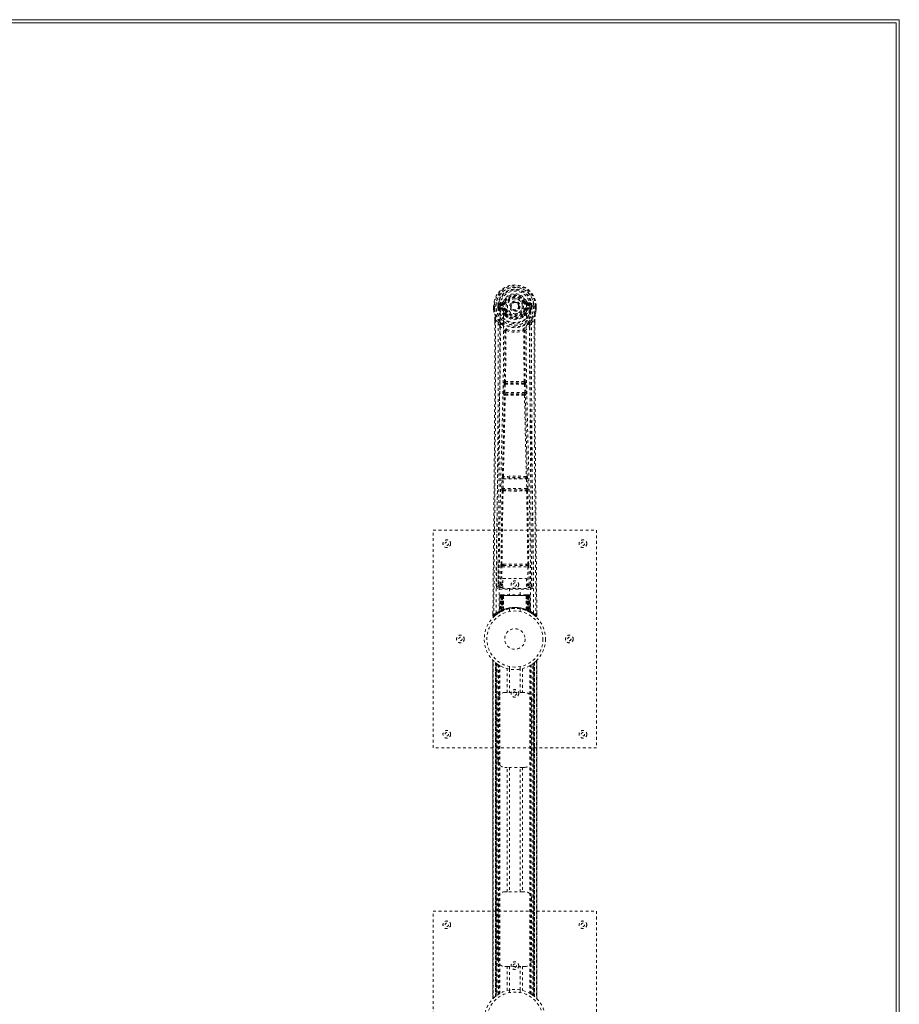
# Model space of a CAD drawing. Header units: inches. Extents: x 5 to 125, y 30 to 90.
# Tile 6 of 6: x 92 to 125, y 53 to 90. Entities that reach past the tile are written whole.
import ezdxf

# ---------------------------------------------------------------- set-up
doc = ezdxf.new("R2010")
doc.units = ezdxf.units.IN
doc.header["$MEASUREMENT"] = 0
doc.linetypes.add('SLD-Dashed', pattern=[0.075, 0.05, -0.025])
doc.linetypes.add('SLD-Solid', pattern=[0])

msp = doc.modelspace()

# ---------------------------------------------------------------- linework, layer by layer
at = {"color": 7, "linetype": 'SLD-Solid', "lineweight": 15}
for p, q in [((5.164, 89.57), (124.664, 89.57)), ((124.546, 89.452), (5.282, 89.452)), ((5.282, 89.452), (124.546, 89.452)), ((124.546, 30.188), (124.546, 89.452)), ((124.546, 89.452), (124.546, 30.188)), ((124.664, 89.57), (124.664, 30.07))]:
    msp.add_line(p, q, dxfattribs=at)
at = {"color": 7, "linetype": 'SLD-Dashed', "lineweight": 0}
for p, q in [((110.122, 79.222), (110.177, 79.199)), ((109.766, 79.051), (109.766, 78.934)), ((109.77, 79.051), (109.766, 79.051)), ((109.766, 78.934), (109.766, 78.93)), ((109.767, 79.052), (109.768, 78.934)), ((109.823, 79.051), (109.77, 79.051)), ((109.796, 79.05), (109.796, 78.934)), ((109.846, 79.051), (109.823, 79.051)), ((109.852, 79.051), (109.846, 79.051)), ((110.002, 79.051), (109.852, 79.051)), ((109.917, 78.978), (109.917, 79.05)), ((109.917, 78.977), (109.947, 78.979)), ((109.917, 78.977), (109.917, 78.978)), ((109.952, 79.05), (109.947, 79.05)), ((109.947, 79.05), (109.947, 78.979)), ((109.947, 78.978), (109.953, 78.959)), ((109.952, 78.972), (109.952, 79.05)), ((109.953, 78.959), (109.952, 78.972)), ((109.959, 78.935), (109.962, 78.931)), ((109.972, 78.92), (109.962, 78.93)), ((110.089, 79.195), (109.97, 79.171)), ((109.972, 78.92), (110.087, 78.899)), ((109.987, 78.983), (109.987, 78.953)), ((109.987, 78.983), (110.117, 78.983)), ((110.117, 78.928), (109.987, 78.953)), ((109.987, 78.953), (110.117, 78.953)), ((110, 79.135), (110.117, 79.155)), ((110, 79.135), (110, 79.105)), ((110.117, 79.135), (110, 79.135)), ((110.117, 79.105), (110, 79.105)), ((110.117, 79.155), (110.117, 79.135)), ((110.117, 79.105), (110.117, 79.135)), ((110.117, 78.983), (110.117, 78.953)), ((110.117, 78.928), (110.117, 78.953)), ((110.172, 78.887), (110.165, 78.898)), ((110.199, 78.898), (110.172, 78.887)), ((110.173, 79.191), (110.177, 79.199)), ((110.177, 79.199), (110.199, 79.19)), ((110.702, 79.044), (110.701, 79.029)), ((110.702, 79.053), (110.702, 79.044)), ((110.892, 79.19), (110.914, 79.199)), ((110.919, 78.887), (110.892, 78.898)), ((110.914, 79.199), (110.919, 79.191)), ((110.926, 78.899), (110.919, 78.887)), ((110.974, 79.155), (111.091, 79.135)), ((110.974, 79.155), (110.974, 79.135)), ((111.091, 79.135), (110.974, 79.135)), ((110.974, 79.105), (110.974, 79.135)), ((111.091, 79.105), (110.974, 79.105)), ((110.974, 78.983), (110.974, 78.953)), ((110.974, 78.983), (111.104, 78.983)), ((111.104, 78.953), (110.974, 78.928)), ((110.974, 78.928), (110.974, 78.953)), ((110.974, 78.953), (111.104, 78.953)), ((111.121, 79.171), (111.002, 79.195)), ((111.004, 78.899), (111.119, 78.92)), ((111.089, 79.051), (111.089, 79.051)), ((111.239, 79.051), (111.089, 79.051)), ((111.091, 79.105), (111.091, 79.135)), ((111.104, 78.953), (111.104, 78.983)), ((111.129, 78.931), (111.119, 78.92)), ((111.119, 78.92), (111.119, 78.92)), ((111.119, 78.92), (111.119, 78.92)), ((111.129, 78.931), (111.132, 78.935)), ((111.144, 78.978), (111.138, 78.959)), ((111.138, 78.959), (111.139, 78.972)), ((111.139, 79.05), (111.144, 79.05)), ((111.139, 78.972), (111.139, 79.05)), ((111.144, 78.979), (111.144, 79.05)), ((111.144, 78.979), (111.174, 78.977)), ((111.174, 79.05), (111.174, 78.977)), ((111.174, 79.05), (111.174, 79.05)), ((111.174, 78.977), (111.174, 78.977)), ((111.245, 79.051), (111.239, 79.051)), ((111.268, 79.051), (111.245, 79.051)), ((111.321, 79.051), (111.268, 79.051)), ((111.295, 78.934), (111.295, 79.05)), ((111.325, 79.051), (111.321, 79.051)), ((111.324, 78.934), (111.324, 79.052)), ((111.325, 79.051), (111.325, 78.934)), ((111.325, 78.93), (111.325, 78.934)), ((109.809, 78.552), (109.809, 78.45)), ((109.81, 78.551), (109.81, 78.449)), ((109.838, 78.55), (109.935, 78.435)), ((110.174, 78.738), (110.174, 78.761)), ((110.193, 78.693), (110.181, 78.711)), ((110.197, 78.766), (110.198, 78.743)), ((110.893, 78.743), (110.894, 78.766)), ((110.91, 78.711), (110.898, 78.693)), ((110.917, 78.738), (110.917, 78.761)), ((111.156, 78.435), (111.253, 78.55)), ((111.281, 78.462), (111.281, 78.551)), ((111.282, 78.552), (111.282, 78.463)), ((109.994, 78.323), (109.935, 78.435)), ((111.156, 78.435), (111.097, 78.323)), ((110.135, 75.87), (110.147, 76.179)), ((110.147, 76.179), (110.149, 76.213)), ((110.166, 76.269), (110.165, 76.269)), ((110.179, 75.869), (110.191, 76.177)), ((110.191, 76.177), (110.9, 76.177)), ((110.21, 76.222), (110.211, 76.223)), ((110.881, 76.222), (110.21, 76.222)), ((110.88, 76.223), (110.881, 76.222)), ((110.9, 76.177), (110.912, 75.869)), ((110.926, 76.269), (110.925, 76.269)), ((110.944, 76.179), (110.942, 76.213)), ((110.956, 75.87), (110.944, 76.179)), ((110.158, 75.776), (110.145, 75.781)), ((110.912, 75.869), (110.179, 75.869)), ((110.202, 75.82), (110.19, 75.824)), ((110.19, 75.824), (110.901, 75.824)), ((110.901, 75.824), (110.889, 75.82)), ((110.933, 75.776), (110.946, 75.781)), ((110.09, 72.791), (110.09, 72.791)), ((110.134, 72.744), (110.135, 72.744)), ((110.957, 72.744), (110.134, 72.744)), ((110.956, 72.744), (110.957, 72.744)), ((111.001, 72.791), (111.001, 72.791)), ((110.066, 72.348), (110.076, 72.701)), ((110.11, 72.347), (110.121, 72.699)), ((110.981, 72.347), (110.11, 72.347)), ((110.121, 72.699), (110.97, 72.699)), ((110.97, 72.699), (110.981, 72.347)), ((111.025, 72.348), (111.015, 72.701)), ((110.073, 72.258), (110.079, 72.256)), ((110.123, 72.299), (110.117, 72.302)), ((110.117, 72.302), (110.974, 72.302)), ((110.974, 72.302), (110.968, 72.299)), ((111.012, 72.256), (111.018, 72.258)), ((107.546, 70.82), (113.546, 70.82)), ((107.546, 62.82), (107.546, 70.82)), ((113.546, 70.82), (113.546, 62.82)), ((109.937, 69.577), (109.929, 68.763)), ((110.021, 68.817), (110.028, 69.477)), ((110.066, 68.816), (110.073, 69.476)), ((110.12, 69.567), (110.071, 69.567)), ((110.073, 69.476), (111.018, 69.476)), ((110.082, 69.52), (110.13, 69.521)), ((110.13, 69.521), (110.961, 69.521)), ((110.961, 69.521), (111.009, 69.52)), ((111.02, 69.567), (110.971, 69.567)), ((111.018, 69.476), (111.025, 68.816)), ((111.07, 68.817), (111.063, 69.477)), ((111.162, 68.763), (111.154, 69.577)), ((109.929, 68.763), (109.929, 68.762)), ((109.929, 68.762), (109.929, 68.752)), ((109.929, 68.76), (109.932, 68.742)), ((110.066, 68.771), (110.066, 68.816)), ((110.109, 68.816), (110.066, 68.816)), ((110.109, 68.771), (110.066, 68.771)), ((110.109, 69.043), (110.97, 69.043)), ((110.109, 68.677), (110.109, 69.043)), ((110.97, 69.043), (110.97, 68.677)), ((110.97, 68.816), (111.025, 68.816)), ((110.97, 68.771), (111.025, 68.771)), ((111.07, 68.817), (111.025, 68.816)), ((111.025, 68.771), (111.025, 68.816)), ((111.159, 68.742), (111.162, 68.76)), ((111.162, 68.762), (111.162, 68.763)), ((111.162, 68.752), (111.162, 68.762)), ((109.974, 68.714), (109.974, 68.654)), ((110.109, 68.714), (109.974, 68.714)), ((109.974, 68.654), (111.117, 68.654)), ((109.999, 68.416), (109.978, 67.81)), ((110.013, 68.416), (109.992, 67.818)), ((110.013, 68.416), (109.999, 68.416)), ((110.031, 68.416), (110.01, 67.829)), ((110.033, 68.42), (110.011, 67.826)), ((110.03, 68.445), (110.026, 68.444)), ((110.031, 68.445), (110.031, 68.445)), ((110.098, 68.416), (110.031, 68.416)), ((110.039, 68.445), (110.038, 68.443)), ((110.038, 68.416), (110.038, 67.859)), ((110.043, 68.445), (110.039, 68.445)), ((110.052, 68.445), (110.042, 68.445)), ((110.043, 68.416), (111.048, 68.416)), ((110.043, 67.861), (110.043, 68.416)), ((110.051, 67.865), (110.052, 68.416)), ((110.056, 68.445), (110.052, 68.445)), ((110.056, 68.416), (110.056, 67.867)), ((111.035, 68.416), (110.056, 68.416)), ((110.127, 68.445), (110.061, 68.445)), ((110.07, 68.416), (110.07, 67.874)), ((110.074, 68.416), (110.07, 68.416)), ((110.074, 68.416), (111.017, 68.416)), ((110.074, 67.876), (110.074, 68.416)), ((110.078, 67.864), (110.098, 68.416)), ((110.099, 68.416), (110.08, 67.865)), ((110.098, 68.416), (110.099, 68.416)), ((110.97, 68.677), (110.109, 68.677)), ((110.123, 67.893), (110.128, 68.418)), ((110.129, 68.416), (110.125, 67.894)), ((110.129, 68.416), (110.128, 68.418)), ((110.962, 68.416), (110.129, 68.416)), ((110.961, 68.445), (110.13, 68.445)), ((110.351, 68.677), (110.351, 68.445)), ((110.741, 68.445), (110.741, 68.677)), ((110.963, 68.418), (110.962, 68.416)), ((110.966, 67.894), (110.962, 68.416)), ((110.963, 68.418), (110.968, 67.893)), ((111.03, 68.445), (110.964, 68.445)), ((111.117, 68.714), (110.97, 68.714)), ((110.992, 68.416), (110.993, 68.416)), ((111.011, 67.865), (110.992, 68.416)), ((111.06, 68.416), (110.993, 68.416)), ((110.993, 68.416), (111.013, 67.864)), ((111.021, 68.416), (111.017, 68.416)), ((111.017, 68.416), (111.017, 67.876)), ((111.021, 67.874), (111.021, 68.416)), ((111.039, 68.445), (111.035, 68.445)), ((111.035, 67.867), (111.035, 68.416)), ((111.049, 68.445), (111.039, 68.445)), ((111.039, 68.416), (111.04, 67.865)), ((111.052, 68.445), (111.048, 68.445)), ((111.048, 68.416), (111.048, 67.861)), ((111.053, 67.859), (111.053, 68.416)), ((111.08, 67.826), (111.058, 68.42)), ((111.06, 68.445), (111.06, 68.445)), ((111.06, 68.416), (111.081, 67.829)), ((111.065, 68.444), (111.061, 68.445)), ((111.078, 68.416), (111.099, 67.818)), ((111.092, 68.416), (111.078, 68.416)), ((111.092, 68.416), (111.113, 67.81)), ((111.117, 68.654), (111.117, 68.714)), ((109.74, 67.764), (109.739, 67.679)), ((109.739, 67.678), (109.769, 67.678)), ((109.789, 67.656), (109.89, 67.737)), ((109.9, 67.744), (109.96, 67.781)), ((109.964, 67.786), (109.977, 67.794)), ((109.978, 67.81), (109.992, 67.818)), ((109.995, 67.804), (110.062, 67.838)), ((110.01, 67.829), (110.078, 67.864)), ((110.018, 67.835), (110.023, 67.834)), ((110.038, 67.859), (110.043, 67.861)), ((110.05, 67.833), (110.038, 67.859)), ((110.05, 67.833), (110.042, 67.829)), ((110.055, 67.835), (110.043, 67.861)), ((110.055, 67.835), (110.05, 67.833)), ((110.064, 67.839), (110.051, 67.865)), ((110.082, 67.848), (110.055, 67.835)), ((110.068, 67.841), (110.056, 67.867)), ((110.062, 67.838), (110.063, 67.839)), ((110.064, 67.839), (110.068, 67.841)), ((110.082, 67.848), (110.07, 67.874)), ((110.085, 67.849), (110.074, 67.876)), ((110.08, 67.865), (110.078, 67.864)), ((110.123, 67.893), (110.125, 67.894)), ((110.125, 67.866), (110.128, 67.868)), ((110.346, 67.928), (110.346, 67.831)), ((110.746, 67.831), (110.746, 67.928)), ((110.963, 67.868), (110.965, 67.866)), ((110.966, 67.894), (110.968, 67.893)), ((111.006, 67.849), (111.017, 67.876)), ((111.009, 67.848), (111.006, 67.849)), ((111.021, 67.874), (111.009, 67.848)), ((111.013, 67.864), (111.011, 67.865)), ((111.013, 67.864), (111.081, 67.829)), ((111.035, 67.867), (111.023, 67.841)), ((111.023, 67.841), (111.027, 67.839)), ((111.04, 67.865), (111.027, 67.839)), ((111.028, 67.839), (111.03, 67.838)), ((111.03, 67.838), (111.096, 67.804)), ((111.048, 67.861), (111.036, 67.835)), ((111.041, 67.833), (111.036, 67.835)), ((111.053, 67.859), (111.041, 67.833)), ((111.048, 67.861), (111.053, 67.859)), ((111.099, 67.818), (111.113, 67.81)), ((111.114, 67.794), (111.128, 67.786)), ((111.352, 67.679), (111.352, 67.763)), ((109.74, 66.036), (109.74, 53.605)), ((109.74, 53.606), (109.74, 66.034)), ((109.74, 66.034), (109.741, 66.033)), ((109.74, 66.033), (109.74, 53.607)), ((109.753, 53.618), (109.753, 66.022)), ((109.83, 53.689), (109.83, 65.951)), ((109.831, 65.951), (109.831, 53.689)), ((109.835, 65.948), (109.835, 53.692)), ((109.875, 65.916), (109.839, 65.944)), ((109.839, 53.696), (109.839, 65.944)), ((109.839, 65.944), (109.839, 53.696)), ((109.845, 65.94), (109.845, 53.7)), ((109.854, 53.707), (109.854, 65.933)), ((109.855, 53.708), (109.855, 65.932)), ((109.857, 65.93), (109.857, 53.71)), ((109.859, 65.929), (109.859, 53.711)), ((109.89, 65.906), (109.89, 53.734)), ((109.947, 65.867), (109.943, 65.87)), ((109.947, 53.773), (109.947, 65.867)), ((109.973, 53.788), (109.973, 65.852)), ((109.99, 53.798), (109.99, 65.842)), ((111.101, 53.798), (111.101, 65.842)), ((111.118, 53.788), (111.118, 65.852)), ((111.144, 53.773), (111.144, 65.867)), ((111.21, 53.728), (111.21, 65.912)), ((111.232, 53.711), (111.232, 65.929)), ((111.234, 53.71), (111.234, 65.93)), ((111.236, 65.932), (111.236, 53.708)), ((111.24, 65.935), (111.24, 53.705)), ((111.252, 65.944), (111.252, 53.696)), ((111.252, 53.696), (111.252, 65.944)), ((111.255, 53.693), (111.255, 65.947)), ((111.261, 65.951), (111.256, 65.948)), ((111.256, 53.692), (111.256, 65.948)), ((111.261, 65.951), (111.261, 53.689)), ((111.261, 53.689), (111.261, 65.951)), ((111.339, 66.022), (111.339, 53.618)), ((111.351, 53.604), (111.351, 66.035)), ((111.351, 66.034), (111.351, 53.606)), ((111.351, 53.607), (111.351, 66.033)), ((110.264, 64.855), (110.264, 65.731)), ((110.346, 65.809), (110.346, 65.712)), ((110.348, 65.712), (110.348, 64.855)), ((110.743, 64.855), (110.743, 65.712)), ((110.746, 65.712), (110.746, 65.809)), ((110.827, 65.731), (110.827, 64.855)), ((110.181, 64.855), (110.264, 64.855)), ((110.827, 64.855), (110.264, 64.855)), ((110.827, 64.855), (110.911, 64.855)), ((109.931, 62.355), (109.931, 64.605)), ((111.161, 64.605), (111.161, 62.355)), ((113.546, 62.82), (107.546, 62.82)), ((110.264, 62.105), (110.181, 62.105)), ((110.264, 57.535), (110.264, 62.105)), ((110.827, 62.105), (110.264, 62.105)), ((110.348, 62.105), (110.348, 57.535)), ((110.743, 57.535), (110.743, 62.105)), ((110.827, 62.105), (110.827, 57.535)), ((110.911, 62.105), (110.827, 62.105)), ((110.181, 57.535), (110.264, 57.535)), ((110.827, 57.535), (110.264, 57.535)), ((110.827, 57.535), (110.911, 57.535)), ((109.931, 55.035), (109.931, 57.285)), ((111.161, 57.285), (111.161, 55.035)), ((107.546, 48.82), (107.546, 56.82)), ((107.546, 56.82), (113.546, 56.82)), ((113.546, 56.82), (113.546, 48.82)), ((110.264, 54.785), (110.181, 54.785)), ((110.264, 53.909), (110.264, 54.785)), ((110.264, 54.785), (110.827, 54.785)), ((110.348, 54.785), (110.348, 53.928)), ((110.743, 53.928), (110.743, 54.785)), ((110.827, 54.785), (110.827, 53.909)), ((110.911, 54.785), (110.827, 54.785)), ((110.346, 53.928), (110.346, 53.831)), ((110.746, 53.831), (110.746, 53.928)), ((109.83, 53.689), (109.835, 53.692)), ((111.144, 53.773), (111.148, 53.77)), ((111.216, 53.723), (111.252, 53.696)), ((111.256, 53.692), (111.261, 53.689)), ((111.351, 53.606), (111.35, 53.607))]:
    msp.add_line(p, q, dxfattribs=at)
at = {"color": 7, "linetype": 'SLD-Dashed', "lineweight": 0, "flags": 128}
for points in [[(110.12, 79.081), (110.125, 79.158), (110.148, 79.234), (110.187, 79.304), (110.241, 79.365), (110.307, 79.414), (110.381, 79.451), (110.462, 79.473), (110.546, 79.481), (110.629, 79.473), (110.71, 79.451), (110.784, 79.414), (110.85, 79.365), (110.904, 79.304), (110.943, 79.234), (110.966, 79.158), (110.971, 79.081)], [(109.766, 79.051), (109.766, 79.051), (109.767, 79.051), (109.769, 79.051), (109.773, 79.051), (109.777, 79.05), (109.783, 79.05), (109.789, 79.05), (109.796, 79.05)], [(109.766, 78.934), (109.779, 78.839), (109.795, 78.764)], [(109.766, 78.93), (109.767, 78.93), (109.769, 78.93), (109.772, 78.931), (109.776, 78.931), (109.78, 78.932), (109.785, 78.933), (109.791, 78.934), (109.796, 78.934)], [(109.796, 78.934), (109.79, 78.934), (109.783, 78.934), (109.778, 78.934), (109.773, 78.934), (109.77, 78.934), (109.767, 78.934), (109.766, 78.934), (109.766, 78.934)], [(109.766, 78.93), (109.778, 78.842), (109.797, 78.753)], [(109.858, 67.772), (109.863, 69.363), (109.882, 70.952), (109.912, 72.538), (109.95, 74.121), (109.979, 75.361), (110.003, 76.597), (110.013, 77.827), (110.002, 79.051)], [(109.947, 78.978), (109.947, 78.979), (109.947, 78.979)], [(109.952, 78.972), (109.969, 78.98), (109.987, 78.983)], [(110, 79.105), (109.977, 79.11), (109.957, 79.123)], [(109.966, 67.828), (109.973, 69.414), (109.993, 70.999), (110.026, 72.581), (110.067, 74.16), (110.098, 75.397), (110.122, 76.63), (110.132, 77.859), (110.12, 79.081)], [(110.115, 78.876), (110.101, 78.893), (110.087, 78.899)], [(110.174, 78.761), (110.143, 78.811), (110.115, 78.876)], [(110.172, 78.887), (110.198, 78.826), (110.226, 78.779)], [(110.226, 79.178), (110.221, 79.18), (110.216, 79.182), (110.211, 79.184), (110.207, 79.186), (110.204, 79.187), (110.201, 79.189), (110.2, 79.189), (110.199, 79.19)], [(110.226, 78.91), (110.221, 78.908), (110.216, 78.906), (110.211, 78.904), (110.207, 78.902), (110.204, 78.901), (110.201, 78.899), (110.2, 78.899), (110.199, 78.898)], [(110.865, 79.178), (110.87, 79.18), (110.875, 79.182), (110.88, 79.184), (110.884, 79.186), (110.887, 79.187), (110.89, 79.189), (110.892, 79.189), (110.892, 79.19)], [(110.865, 78.91), (110.87, 78.908), (110.875, 78.906), (110.88, 78.904), (110.884, 78.902), (110.887, 78.901), (110.89, 78.899), (110.892, 78.899), (110.892, 78.898)], [(110.917, 78.761), (110.948, 78.811), (110.976, 78.876)], [(111.125, 67.828), (111.118, 69.414), (111.098, 70.999), (111.065, 72.581), (111.024, 74.16), (110.993, 75.397), (110.969, 76.63), (110.959, 77.859), (110.971, 79.08)], [(110.976, 78.876), (110.99, 78.893), (111.004, 78.899)], [(111.234, 67.772), (111.228, 69.363), (111.209, 70.952), (111.179, 72.538), (111.141, 74.121), (111.112, 75.361), (111.088, 76.597), (111.078, 77.827), (111.089, 79.051)], [(111.134, 79.123), (111.114, 79.11), (111.091, 79.105)], [(111.104, 78.983), (111.122, 78.98), (111.139, 78.972)], [(111.144, 79.05), (111.148, 79.05), (111.155, 79.05), (111.164, 79.05), (111.174, 79.05)], [(111.144, 78.979), (111.144, 78.979), (111.144, 78.978)], [(111.294, 78.753), (111.311, 78.832), (111.325, 78.93)], [(111.295, 79.05), (111.302, 79.05), (111.308, 79.05), (111.314, 79.05), (111.318, 79.051), (111.322, 79.051), (111.324, 79.051), (111.325, 79.051), (111.325, 79.051)], [(111.325, 78.934), (111.325, 78.934), (111.324, 78.934), (111.321, 78.934), (111.318, 78.934), (111.313, 78.934), (111.308, 78.934), (111.301, 78.934), (111.295, 78.934)], [(111.325, 78.93), (111.324, 78.93), (111.322, 78.93), (111.319, 78.931), (111.315, 78.931), (111.311, 78.932), (111.306, 78.933), (111.301, 78.934), (111.295, 78.934)], [(111.325, 78.934), (111.312, 78.839), (111.296, 78.764)], [(109.838, 78.55), (109.84, 77.737), (109.839, 76.888), (109.837, 76.004), (109.833, 75.202), (109.83, 74.684), (109.827, 74.142), (109.823, 73.576), (109.818, 73.013), (109.814, 72.525), (109.808, 71.878), (109.802, 71.189), (109.795, 70.46), (109.789, 69.784), (109.769, 67.678)], [(109.795, 78.764), (109.795, 78.758), (109.797, 78.753)], [(109.977, 78.475), (109.876, 78.599), (109.797, 78.753)], [(109.809, 78.552), (109.809, 78.552), (109.809, 78.551), (109.812, 78.551), (109.816, 78.551), (109.821, 78.551), (109.826, 78.55), (109.833, 78.55), (109.838, 78.55)], [(110.193, 78.693), (110.268, 78.634), (110.318, 78.607)], [(110.773, 78.607), (110.823, 78.634), (110.898, 78.693)], [(111.114, 78.475), (111.215, 78.599), (111.294, 78.753)], [(111.253, 78.55), (111.251, 77.812), (111.252, 77.032), (111.254, 76.209), (111.257, 75.343), (111.262, 74.547), (111.267, 73.717), (111.269, 73.526), (111.27, 73.334), (111.272, 73.14), (111.273, 73.007), (111.274, 72.877), (111.275, 72.742), (111.276, 72.6), (111.28, 72.147), (111.285, 71.642), (111.29, 71.087), (111.294, 70.735), (111.297, 70.363), (111.301, 69.961), (111.305, 69.585), (111.309, 69.094), (111.313, 68.658), (111.317, 68.277), (111.32, 67.95), (111.322, 67.678)], [(111.253, 78.55), (111.258, 78.55), (111.265, 78.55), (111.27, 78.551), (111.275, 78.551), (111.279, 78.551), (111.282, 78.551), (111.283, 78.552), (111.282, 78.552)], [(111.294, 78.753), (111.296, 78.758), (111.296, 78.764)], [(109.809, 78.45), (109.806, 75.833), (109.789, 73.117), (109.764, 70.396), (109.739, 67.678)], [(109.935, 78.435), (109.935, 77.695), (109.934, 76.923), (109.931, 76.12), (109.927, 75.354), (109.922, 74.578), (109.916, 73.802), (109.909, 73.046), (109.903, 72.321), (109.897, 71.646), (109.889, 70.889), (109.882, 70.179), (109.876, 69.482), (109.869, 68.76)], [(109.994, 78.323), (109.985, 75.136), (109.959, 71.948), (109.929, 68.76)], [(109.994, 78.323), (110.078, 78.225), (110.176, 78.138)], [(110.072, 78.387), (110.082, 78.378), (110.087, 78.372)], [(110.166, 76.269), (110.177, 77.201), (110.178, 78.13)], [(110.224, 78.148), (110.219, 78.157), (110.212, 78.163), (110.204, 78.167), (110.196, 78.167), (110.188, 78.164), (110.182, 78.158), (110.178, 78.149), (110.176, 78.138)], [(110.214, 78.137), (110.213, 77.207), (110.202, 76.274)], [(110.224, 78.148), (110.217, 78.144), (110.215, 78.14), (110.214, 78.139), (110.214, 78.137)], [(110.915, 78.138), (110.913, 78.149), (110.909, 78.158), (110.903, 78.164), (110.895, 78.167), (110.887, 78.167), (110.879, 78.163), (110.872, 78.157), (110.867, 78.148)], [(110.877, 78.137), (110.877, 78.139), (110.876, 78.14), (110.874, 78.144), (110.867, 78.148)], [(110.889, 76.274), (110.878, 77.207), (110.877, 78.137)], [(110.925, 76.269), (110.914, 77.201), (110.913, 78.13)], [(110.915, 78.138), (111.013, 78.225), (111.097, 78.323)], [(111.004, 78.372), (111.009, 78.378), (111.019, 78.387)], [(111.162, 68.76), (111.132, 71.948), (111.106, 75.136), (111.097, 78.323)], [(111.222, 68.76), (111.219, 69.136), (111.215, 69.565), (111.21, 70.035), (111.206, 70.46), (111.204, 70.682), (111.202, 70.905), (111.199, 71.127), (111.197, 71.38), (111.195, 71.635), (111.192, 71.882), (111.187, 72.386), (111.183, 72.853), (111.179, 73.285), (111.176, 73.708), (111.172, 74.198), (111.166, 75.039), (111.161, 75.887), (111.158, 76.765), (111.156, 77.619), (111.156, 78.435)], [(111.282, 78.463), (111.285, 75.834), (111.302, 73.116), (111.327, 70.397), (111.352, 67.678)], [(110.147, 76.179), (110.152, 76.179), (110.162, 76.179), (110.176, 76.178), (110.191, 76.177)], [(110.191, 76.177), (110.192, 76.186), (110.194, 76.194), (110.198, 76.209), (110.204, 76.218), (110.207, 76.221), (110.209, 76.222), (110.21, 76.222)], [(110.9, 76.177), (110.908, 76.178), (110.915, 76.178), (110.922, 76.178), (110.929, 76.179), (110.934, 76.179), (110.939, 76.179), (110.942, 76.179), (110.944, 76.179)], [(110.09, 72.791), (110.125, 74.286), (110.158, 75.776)], [(110.124, 72.793), (110.16, 74.29), (110.193, 75.781)], [(110.135, 75.87), (110.137, 75.87), (110.14, 75.87), (110.145, 75.87), (110.15, 75.87), (110.157, 75.869), (110.164, 75.869), (110.171, 75.869), (110.179, 75.869)], [(110.19, 75.824), (110.185, 75.828), (110.181, 75.837), (110.179, 75.852), (110.179, 75.86), (110.179, 75.869)], [(110.898, 75.781), (110.931, 74.29), (110.967, 72.793)], [(110.912, 75.869), (110.912, 75.86), (110.912, 75.852), (110.91, 75.837), (110.906, 75.828), (110.901, 75.824)], [(110.912, 75.869), (110.92, 75.869), (110.927, 75.869), (110.934, 75.869), (110.941, 75.87), (110.946, 75.87), (110.951, 75.87), (110.954, 75.87), (110.956, 75.87)], [(111.001, 72.791), (110.966, 74.286), (110.933, 75.776)], [(110.076, 72.701), (110.078, 72.734), (110.078, 72.736)], [(110.095, 72.771), (110.093, 72.773), (110.09, 72.791)], [(111.015, 72.701), (111.013, 72.734), (111.013, 72.736)], [(110.066, 72.348), (110.067, 72.348), (110.07, 72.348), (110.075, 72.348), (110.08, 72.348), (110.087, 72.347), (110.094, 72.347), (110.102, 72.347), (110.11, 72.347)], [(110.076, 72.701), (110.078, 72.701), (110.081, 72.701), (110.086, 72.7), (110.091, 72.7), (110.098, 72.7), (110.105, 72.7), (110.113, 72.7), (110.121, 72.699)], [(110.97, 72.699), (110.978, 72.7), (110.986, 72.7), (110.993, 72.7), (111, 72.7), (111.005, 72.7), (111.01, 72.701), (111.013, 72.701), (111.015, 72.701)], [(110.981, 72.347), (110.989, 72.347), (110.997, 72.347), (111.004, 72.347), (111.011, 72.348), (111.016, 72.348), (111.021, 72.348), (111.024, 72.348), (111.025, 72.348)], [(110.038, 69.565), (110.054, 70.911), (110.079, 72.256)], [(110.071, 69.567), (110.088, 70.913), (110.113, 72.258)], [(110.978, 72.258), (111.004, 70.913), (111.02, 69.567)], [(111.053, 69.565), (111.037, 70.911), (111.012, 72.256)], [(110.028, 69.477), (110.033, 69.477), (110.043, 69.477), (110.058, 69.477), (110.073, 69.476)], [(110.082, 69.52), (110.065, 69.524), (110.054, 69.532)], [(110.12, 69.567), (110.331, 69.567), (110.546, 69.567), (110.76, 69.567), (110.971, 69.567)], [(110.13, 69.521), (110.334, 69.521), (110.54, 69.521), (110.752, 69.521), (110.961, 69.521)], [(111.018, 69.476), (111.034, 69.477), (111.048, 69.477), (111.058, 69.477), (111.063, 69.477)], [(110.021, 68.817), (109.952, 68.788), (109.931, 68.763)], [(109.974, 68.714), (109.997, 68.743), (110.066, 68.771)], [(110.021, 68.817), (110.026, 68.817), (110.036, 68.817), (110.05, 68.817), (110.066, 68.816)], [(111.025, 68.771), (111.094, 68.743), (111.117, 68.714)], [(111.162, 68.76), (111.139, 68.788), (111.07, 68.817)], [(109.999, 68.416), (110.002, 68.416), (110.01, 68.416), (110.023, 68.416), (110.038, 68.416)], [(110.052, 68.416), (110.037, 68.416), (110.025, 68.416), (110.016, 68.416), (110.013, 68.416)], [(110.031, 68.416), (110.031, 68.416), (110.033, 68.416), (110.036, 68.416), (110.041, 68.416), (110.047, 68.416), (110.054, 68.416), (110.062, 68.416), (110.07, 68.416)], [(110.052, 68.443), (110.048, 68.444), (110.046, 68.445), (110.045, 68.445), (110.045, 68.445)], [(110.109, 68.435), (110.102, 68.426), (110.099, 68.416)], [(110.128, 68.418), (110.113, 68.431), (110.109, 68.435)], [(110.963, 68.418), (110.978, 68.431), (110.982, 68.435)], [(110.992, 68.416), (110.989, 68.426), (110.982, 68.435)], [(111.021, 68.416), (111.029, 68.416), (111.037, 68.416), (111.044, 68.416), (111.05, 68.416), (111.055, 68.416), (111.058, 68.416), (111.06, 68.416), (111.06, 68.416)], [(111.031, 68.445), (111.03, 68.445), (111.029, 68.445)], [(111.046, 68.445), (111.046, 68.445), (111.045, 68.445), (111.043, 68.444), (111.039, 68.443)], [(111.078, 68.416), (111.075, 68.416), (111.066, 68.416), (111.054, 68.416), (111.039, 68.416)], [(111.053, 68.416), (111.068, 68.416), (111.081, 68.416), (111.089, 68.416), (111.092, 68.416)], [(111.06, 68.416), (111.059, 68.423), (111.058, 68.425)], [(109.742, 67.679), (109.744, 67.671), (109.747, 67.663), (109.752, 67.657), (109.758, 67.652), (109.766, 67.649), (109.773, 67.649), (109.78, 67.65), (109.787, 67.654)], [(111.079, 67.813), (111.073, 67.816), (111.041, 67.833)], [(111.082, 67.821), (111.081, 67.827), (111.081, 67.829)], [(111.119, 67.793), (111.113, 67.804), (111.108, 67.818)], [(111.113, 67.804), (111.112, 67.81), (111.112, 67.811)], [(111.322, 67.678), (111.315, 67.67), (111.308, 67.662), (111.304, 67.658), (111.302, 67.656)], [(111.304, 67.658), (111.311, 67.655), (111.319, 67.652), (111.327, 67.652), (111.335, 67.653), (111.342, 67.656), (111.347, 67.662), (111.351, 67.668), (111.352, 67.676)], [(111.352, 67.678), (111.352, 67.679), (111.35, 67.679), (111.344, 67.678), (111.334, 67.678), (111.328, 67.678), (111.322, 67.678)], [(111.256, 65.948), (111.25, 65.943), (111.24, 65.935)], [(110.352, 65.712), (110.349, 65.712), (110.348, 65.712)], [(110.743, 65.712), (110.744, 65.713), (110.726, 65.71), (110.689, 65.704), (110.634, 65.698), (110.57, 65.695), (110.546, 65.695)], [(110.743, 65.712), (110.732, 65.711), (110.707, 65.707)], [(110.348, 53.928), (110.359, 53.929), (110.367, 53.931)], [(110.739, 53.928), (110.742, 53.928), (110.743, 53.928)], [(111.24, 53.705), (111.251, 53.696), (111.256, 53.692)]]:
    msp.add_lwpolyline(points, dxfattribs=at)
at = {"color": 7, "linetype": 'SLD-Dashed', "lineweight": 0}
for centre, radius in [((110.546, 79.044), 0.7), ((110.546, 79.044), 0.69), ((110.546, 79.044), 0.623), ((110.546, 79.044), 0.32), ((110.546, 79.044), 0.275), ((110.546, 79.044), 0.188), ((110.546, 79.044), 0.156), ((110.546, 79.044), 0.142), ((110.546, 79.044), 0.139), ((110.546, 79.044), 0.138), ((108.046, 70.32), 0.141), ((108.046, 70.32), 0.0625), ((113.046, 70.32), 0.141), ((113.046, 70.32), 0.0625), ((110.546, 68.82), 0.14), ((110.546, 68.82), 0.0625), ((110.546, 66.82), 1.125), ((110.546, 66.82), 1.03), ((108.546, 66.82), 0.141), ((110.546, 66.82), 0.376), ((112.546, 66.82), 0.141), ((108.546, 66.82), 0.0625), ((112.546, 66.82), 0.0625), ((110.546, 64.82), 0.14), ((110.546, 64.82), 0.0625), ((108.046, 63.32), 0.141), ((108.046, 63.32), 0.0625), ((113.046, 63.32), 0.141), ((113.046, 63.32), 0.0625), ((108.046, 56.32), 0.141), ((113.046, 56.32), 0.141), ((108.046, 56.32), 0.0625), ((113.046, 56.32), 0.0625), ((110.546, 54.82), 0.141), ((110.546, 54.82), 0.0625), ((110.546, 52.82), 1.125), ((110.546, 52.82), 1.03)]:
    msp.add_circle(centre, radius, dxfattribs=at)
for centre, radius, start, end in [((110.546, 79.044), 0.78, 0.5288, 179.4712), ((110.546, 79.044), 0.78, 0, 179.4852), ((110.546, 79.044), 0.75, 0.4561, 179.5439), ((110.546, 79.044), 0.629, 0.5446, 179.4554), ((110.546, 79.044), 0.599, 0.5443, 179.4557), ((110.546, 79.057), 0.543, 359.3661, 180.6339), ((110.08, 79.239), 0.0455, 281.3368, 337.4902), ((110.546, 79.044), 0.459, 22.774, 157.226), ((110.546, 79.044), 0.4, 22.774, 157.226), ((110.546, 79.044), 0.376, 22.774, 157.226), ((110.546, 79.044), 0.346, 22.7742, 157.2258), ((110.546, 79.044), 0.275, 89.9996, 270.0004), ((110.546, 79.044), 0.275, 270.0006, 89.9994), ((110.401, 80.498), 1.397, 291.5567, 293.9898), ((111.011, 79.239), 0.0455, 202.5478, 258.6332), ((109.796, 78.934), 0.03, 180.2178, 185.2738), ((110.546, 79.044), 0.787, 188.3239, 351.6761), ((110.546, 79.044), 0.758, 188.324, 351.676), ((109.94, 79.944), 0.895, 268.5066, 270.4045), ((110.546, 79.044), 0.632, 186.0642, 353.9358), ((110.546, 79.044), 0.602, 186.2697, 353.7303), ((110.546, 79.044), 0.593, 172.3909, 179.4476), ((110.036, 78.967), 0.0841, 185.3902, 202.6474), ((110.161, 79.095), 0.206, 158.3447, 172.3441), ((109.987, 78.922), 0.0305, 89.0308, 156.1852), ((110.414, 79.139), 0.497, 204.8144, 243.6303), ((109.999, 79.165), 0.0299, 167.8962, 271.9479), ((110.352, 79.14), 0.439, 210.0683, 246.0871), ((110.119, 78.839), 0.242, 89.7346, 118.826), ((110.118, 79.186), 0.0301, 162.3454, 268.5786), ((110.117, 78.898), 0.0299, 91.047, 179.0079), ((110.145, 78.871), 0.031, 31.5947, 170.0492), ((110.111, 79.227), 0.0715, 274.7777, 329.7601), ((110.117, 79.224), 0.089, 270, 337.226), ((110.117, 79.224), 0.119, 269.9979, 337.2286), ((110.117, 78.864), 0.119, 22.7726, 90.0019), ((110.117, 78.864), 0.089, 22.774, 90), ((110.115, 78.872), 0.0567, 28.2337, 87.9746), ((110.546, 79.044), 0.376, 202.774, 337.226), ((110.546, 79.044), 0.346, 202.7739, 337.2261), ((110.546, 79.044), 0.157, 245.1542, 290.0596), ((110.974, 79.224), 0.119, 202.7714, 270.0021), ((110.974, 78.864), 0.119, 89.9981, 157.2274), ((110.48, 79.04), 0.465, 325.836, 340.7964), ((110.974, 79.224), 0.089, 202.774, 270), ((110.974, 78.864), 0.089, 90, 157.226), ((110.682, 79.134), 0.491, 296.1262, 335.5145), ((110.739, 79.14), 0.44, 293.935, 329.9014), ((110.98, 79.227), 0.0714, 210.3178, 265.2475), ((110.946, 78.871), 0.031, 10.1669, 148.1976), ((110.976, 78.872), 0.0565, 91.9525, 151.5683), ((110.971, 78.831), 0.249, 61.7035, 89.8626), ((110.974, 79.186), 0.0301, 271.4588, 17.6173), ((110.974, 78.898), 0.0299, 1.0002, 88.9449), ((111.092, 79.165), 0.0299, 268.0395, 12.1165), ((111.104, 78.922), 0.0305, 23.8299, 90.9627), ((110.93, 79.095), 0.206, 7.6623, 21.6592), ((111.024, 78.975), 0.115, 339.6943, 352.2681), ((110.546, 79.044), 0.593, 0.5524, 7.6091), ((108.608, 78.58), 1.201, 358.656, 8.8167), ((106.215, 77.911), 3.68, 10.0121, 13.2362), ((110.204, 78.758), 0.0305, 43.9265, 174.377), ((110.196, 78.715), 0.0505, 88.2638, 115.7629), ((110.196, 78.693), 0.0506, 88.2587, 115.6718), ((110.218, 78.735), 0.0445, 175.0298, 212.672), ((110.233, 78.688), 0.0404, 127.2212, 172.6995), ((110.226, 78.742), 0.0371, 89.2653, 139.8397), ((110.546, 79.055), 0.453, 219.7479, 320.2513), ((110.23, 78.744), 0.0326, 181.6463, 227.8211), ((110.546, 79.081), 0.494, 226.9723, 313.0279), ((110.546, 79.038), 0.411, 219.0117, 320.9883), ((110.546, 79.026), 0.476, 241.4717, 298.5271), ((110.887, 78.758), 0.0305, 5.6302, 136.0686), ((110.865, 78.742), 0.0371, 40.1541, 90.7377), ((110.861, 78.744), 0.0326, 312.1759, 358.3567), ((110.858, 78.688), 0.0404, 7.3059, 52.7734), ((110.895, 78.693), 0.0507, 64.3349, 91.7346), ((110.895, 78.715), 0.0504, 64.2198, 91.7582), ((110.873, 78.735), 0.0444, 327.3996, 4.9872), ((114.878, 77.91), 3.682, 166.7648, 169.9868), ((112.484, 78.58), 1.202, 171.188, 181.3419), ((110.398, 77.986), 0.645, 130.7461, 135.9062), ((111.52, 80.049), 2.205, 225.5702, 228.9426), ((110.055, 78.32), 0.0608, 58.0292, 177.6206), ((110.814, 78.881), 0.888, 215.0297, 230.8684), ((110.236, 78.135), 0.0608, 73.4592, 176.3293), ((110.164, 78.131), 0.0143, 356.6895, 32.4326), ((110.21, 78.057), 0.0795, 87.4935, 113.943), ((110.3, 78.13), 0.0786, 126.2551, 166.6807), ((110.546, 79.058), 0.965, 250.5263, 289.4747), ((110.546, 78.985), 0.844, 249.7734, 290.2268), ((110.277, 78.881), 0.888, 309.1315, 324.97), ((110.855, 78.135), 0.0608, 3.6707, 106.5408), ((110.791, 78.129), 0.0786, 13.332, 53.7322), ((110.881, 78.057), 0.0795, 66.0528, 92.5071), ((110.927, 78.131), 0.0143, 147.5679, 183.3139), ((111.036, 78.32), 0.0608, 2.3793, 121.9731), ((109.574, 80.046), 2.2, 311.0556, 314.4344), ((110.695, 77.988), 0.642, 44.0806, 49.2638), ((110.243, 76.217), 0.0934, 145.8831, 182.4505), ((110.211, 76.267), 0.0451, 177.8638, 268.9533), ((110.196, 76.186), 0.089, 86.1836, 109.6155), ((110.211, 76.268), 0.0451, 177.8458, 268.9566), ((110.289, 76.262), 0.0873, 171.8166, 206.8051), ((110.546, 43.54), 32.736, 89.3991, 90.6007), ((110.546, 42.855), 33.37, 89.4251, 90.5749), ((110.803, 76.262), 0.0872, 333.1873, 8.2011), ((110.88, 76.268), 0.0451, 271.0517, 2.1459), ((110.88, 76.267), 0.0451, 271.0432, 2.1458), ((110.841, 76.18), 0.0588, 357.8345, 46.6323), ((110.895, 76.187), 0.088, 70.2511, 93.9517), ((110.848, 76.217), 0.0933, 357.5335, 34.1341), ((110.298, 75.843), 0.165, 170.5978, 202.3626), ((110.19, 75.779), 0.0451, 90.8651, 177.5053), ((110.203, 75.774), 0.0451, 90.891, 177.4031), ((110.187, 75.689), 0.0918, 86.0197, 108.5483), ((110.254, 75.788), 0.0608, 148.3003, 186.2165), ((110.546, 112.807), 37.028, 269.4553, 270.5445), ((110.546, 108.711), 32.893, 269.4021, 270.5979), ((110.888, 75.774), 0.0451, 2.6063, 89.0996), ((110.837, 75.788), 0.0613, 353.9403, 31.5296), ((110.904, 75.689), 0.092, 71.4674, 93.9893), ((110.901, 75.779), 0.0451, 2.4826, 89.141), ((110.793, 75.843), 0.165, 337.6291, 9.4046), ((110.196, 72.74), 0.118, 154.6466, 182.0163), ((110.117, 72.669), 0.125, 86.4435, 102.2391), ((110.135, 72.789), 0.0452, 178.3795, 269.3661), ((110.135, 72.788), 0.0433, 202.7761, 270.2182), ((110.183, 72.705), 0.0626, 141.5465, 185.5112), ((110.546, 39.22), 33.576, 89.2814, 90.7186), ((110.193, 72.782), 0.0697, 170.9106, 213.0651), ((110.546, 39.396), 33.351, 89.2944, 90.7056), ((110.898, 72.782), 0.0697, 326.9349, 9.0894), ((110.956, 72.79), 0.0452, 270.6414, 1.622), ((110.956, 72.789), 0.0451, 270.6341, 1.6264), ((110.908, 72.705), 0.0626, 354.4859, 38.4564), ((110.974, 72.67), 0.123, 77.6604, 93.6569), ((110.895, 72.74), 0.118, 357.9863, 25.3667), ((110.285, 72.321), 0.222, 172.885, 196.3537), ((110.169, 72.333), 0.0601, 166.8979, 211.411), ((110.922, 72.333), 0.0601, 328.5982, 13.0929), ((110.806, 72.321), 0.222, 343.6472, 7.1141), ((110.118, 72.257), 0.0451, 90.5566, 178.0559), ((110.124, 72.254), 0.0451, 90.5772, 178.03), ((110.105, 72.122), 0.136, 86.7431, 101.1106), ((110.169, 72.265), 0.0567, 143.3854, 187.5167), ((110.545, 108.392), 36.136, 269.3136, 270.6865), ((110.546, 105.323), 33.026, 269.2675, 270.7325), ((110.967, 72.254), 0.0451, 1.9706, 89.4206), ((110.922, 72.265), 0.057, 352.6114, 36.4864), ((110.973, 72.257), 0.0451, 1.9441, 89.4434), ((110.986, 72.123), 0.136, 78.8608, 93.2816), ((110.317, 69.49), 0.289, 164.9843, 182.6408), ((110.064, 69.308), 0.258, 88.4478, 95.7731), ((110.076, 69.563), 0.0384, 177.0751, 235.3647), ((110.146, 69.56), 0.0757, 175.3527, 211.8341), ((110.15, 69.484), 0.0773, 151.6185, 185.4638), ((110.184, 69.557), 0.0652, 170.5378, 213.5535), ((110.907, 69.557), 0.0652, 326.4265, 9.4461), ((110.945, 69.56), 0.0751, 328.0149, 4.797), ((111.008, 69.566), 0.0456, 271.9245, 359.0023), ((110.941, 69.484), 0.0773, 354.5385, 28.3783), ((111.027, 69.309), 0.258, 84.2213, 91.5579), ((110.774, 69.49), 0.289, 357.3464, 15.0256), ((109.911, 71.623), 2.863, 269.1588, 270.3594), ((109.974, 68.759), 0.105, 179.3656, 270.0813), ((109.974, 68.759), 0.045, 202.0032, 269.9842), ((110.066, 68.817), 0.045, 179.6134, 269.579), ((111.025, 68.817), 0.0451, 270.4248, 0.3584), ((111.117, 68.759), 0.105, 269.9165, 0.6366), ((111.117, 68.759), 0.045, 270.0158, 337.9968), ((111.18, 71.637), 2.877, 269.6435, 270.8383), ((110.029, 68.415), 0.03, 90.0103, 178.0003), ((110.03, 68.415), 0.0305, 110.7026, 177.6587), ((110.043, 68.415), 0.03, 113.4922, 178.0157), ((110.043, 68.414), 0.0315, 89.3151, 122.3642), ((110.061, 68.415), 0.03, 90.0674, 178.0599), ((110.066, 68.41), 0.0353, 81.8038, 170.6861), ((110.06, 68.562), 0.12, 255.9268, 259.544), ((110.447, 68.423), 0.404, 176.9057, 181.0141), ((110.888, 68.419), 0.836, 178.3996, 180.2343), ((110.476, 68.423), 0.421, 177.0246, 180.9694), ((110.506, 68.423), 0.435, 177.138, 180.9489), ((110.522, 68.423), 0.448, 177.1933, 180.8936), ((110.127, 68.415), 0.0299, 90.1877, 178.2098), ((110.13, 68.418), 0.0266, 90.8027, 141.446), ((110.961, 68.419), 0.0264, 38.3576, 89.391), ((110.964, 68.415), 0.0299, 1.7991, 89.8124), ((110.582, 68.423), 0.435, 359.0511, 2.862), ((110.578, 68.423), 0.443, 359.0823, 2.8307), ((111.03, 68.415), 0.03, 1.922, 89.9417), ((110.613, 68.423), 0.423, 359.0494, 2.9751), ((110.617, 68.423), 0.423, 359.0399, 2.966), ((110.64, 68.423), 0.408, 358.9985, 3.0631), ((111.048, 68.413), 0.0315, 57.9515, 90.6841), ((111.032, 68.556), 0.115, 280.1045, 283.9759), ((110.246, 68.42), 0.807, 359.7523, 1.654), ((111.049, 68.415), 0.03, 1.9652, 66.5704), ((111.062, 68.415), 0.03, 1.9997, 89.9987), ((111.061, 68.414), 0.0305, 2.3759, 69.3642), ((110.544, 66.78), 1.206, 124.6784, 131.8736), ((109.769, 67.678), 0.03, 179.4669, 312.1519), ((110.546, 66.82), 1.158, 47.8715, 132.1368), ((109.824, 67.708), 0.0629, 208.4157, 235.9781), ((110.541, 66.825), 1.121, 124.6399, 132.1014), ((110.531, 66.587), 1.363, 114.4489, 119.5866), ((109.888, 67.772), 0.03, 180.2555, 304.0782), ((110.546, 66.819), 1.129, 119.5285, 124.6545), ((109.948, 67.811), 0.03, 301.0606, 358.0276), ((110.546, 66.788), 1.19, 60.88, 119.12), ((110.007, 67.84), 0.0429, 197.0146, 245.8219), ((109.962, 67.819), 0.0299, 300.2989, 358.0907), ((110.4, 67.071), 0.838, 118.7919, 120.3464), ((110.536, 67.185), 0.837, 126.4736, 131.7399), ((110.546, 66.82), 1.128, 60.4733, 119.5267), ((110.516, 67.214), 0.8, 125.5088, 130.9447), ((109.995, 67.961), 0.137, 269.4067, 293.5154), ((109.981, 67.83), 0.0299, 299.2515, 358.1852), ((110.519, 67.216), 0.797, 124.3318, 129.6855), ((110.026, 67.942), 0.109, 271.2471, 300.4818), ((110.546, 66.821), 1.155, 64.2143, 115.7857), ((110.546, 66.821), 1.155, 64.9105, 115.0895), ((110.049, 67.865), 0.0297, 295.5277, 358.5201), ((110.05, 67.866), 0.0297, 295.4477, 358.5194), ((110.437, 67.053), 0.87, 113.561, 115.4823), ((110.546, 66.821), 1.155, 65.8865, 114.1135), ((110.5, 67.271), 0.727, 121.2242, 125.2583), ((110.096, 67.877), 0.031, 340.2241, 31.6761), ((110.546, 66.857), 1.12, 67.9256, 112.0744), ((110.095, 67.877), 0.0345, 344.8265, 31.05), ((110.996, 67.877), 0.0345, 148.961, 195.1624), ((110.995, 67.877), 0.0311, 148.3372, 199.6241), ((110.589, 67.268), 0.731, 54.7524, 58.7707), ((110.552, 66.833), 1.113, 60.7479, 65.7405), ((111.041, 67.866), 0.0297, 181.4806, 244.5523), ((111.042, 67.865), 0.0297, 181.478, 244.4742), ((110.558, 67.198), 0.82, 50.39, 55.5927), ((110.569, 67.206), 0.81, 49.0895, 54.457), ((110.536, 66.799), 1.153, 59.9219, 63.9584), ((110.548, 67.177), 0.849, 48.2954, 53.4911), ((110.62, 66.95), 0.977, 59.6495, 62.4983), ((111.111, 67.83), 0.0299, 181.8065, 240.7412), ((111.111, 67.83), 0.03, 196.8703, 241.2482), ((111.129, 67.819), 0.0299, 181.8983, 239.7121), ((111.084, 67.84), 0.0429, 294.1564, 342.9982), ((110.546, 66.821), 1.126, 55.3389, 60.4752), ((111.162, 67.847), 0.0707, 211.4468, 238.9047), ((111.143, 67.811), 0.03, 181.9692, 238.9264), ((110.54, 66.81), 1.139, 58.9262, 59.7971), ((110.559, 66.585), 1.366, 60.4181, 65.5469), ((111.204, 67.772), 0.03, 235.9257, 359.737), ((110.55, 66.826), 1.12, 47.8938, 55.3653), ((110.551, 66.785), 1.2, 48.1038, 55.3368), ((111.322, 67.678), 0.03, 227.8444, 0.5328), ((110.645, 66.918), 1.265, 224.3616, 225.1374), ((110.683, 66.994), 1.346, 231.2175, 232.3006), ((110.545, 66.82), 1.125, 232.2632, 239.3845), ((110.536, 66.803), 1.106, 237.8404, 240.445), ((110.544, 66.822), 1.128, 299.5808, 302.1338), ((110.553, 66.81), 1.112, 307.5921, 308.9029), ((110.568, 66.795), 1.091, 307.6139, 315.7643), ((110.181, 64.605), 0.25, 90, 180), ((110.911, 64.605), 0.25, 0, 90), ((110.181, 62.355), 0.25, 180, 270), ((110.911, 62.355), 0.25, 270, 0), ((110.181, 57.285), 0.25, 90, 180), ((110.911, 57.285), 0.25, 0, 90), ((110.181, 55.035), 0.25, 180, 270), ((110.911, 55.035), 0.25, 270, 0), ((110.525, 52.843), 1.094, 127.6231, 135.7526), ((110.52, 52.852), 1.084, 127.8914, 129.491), ((110.675, 52.655), 1.335, 127.6943, 128.7867), ((110.543, 52.824), 1.12, 119.5715, 122.1431), ((110.554, 52.834), 1.108, 57.8434, 60.442), ((110.546, 52.82), 1.125, 52.2636, 59.3839), ((110.587, 52.873), 1.058, 51.0637, 52.4423), ((110.512, 52.787), 1.172, 44.3203, 45.1577)]:
    msp.add_arc(centre, radius, start, end, dxfattribs=at)

doc.saveas('drawing.dxf')
